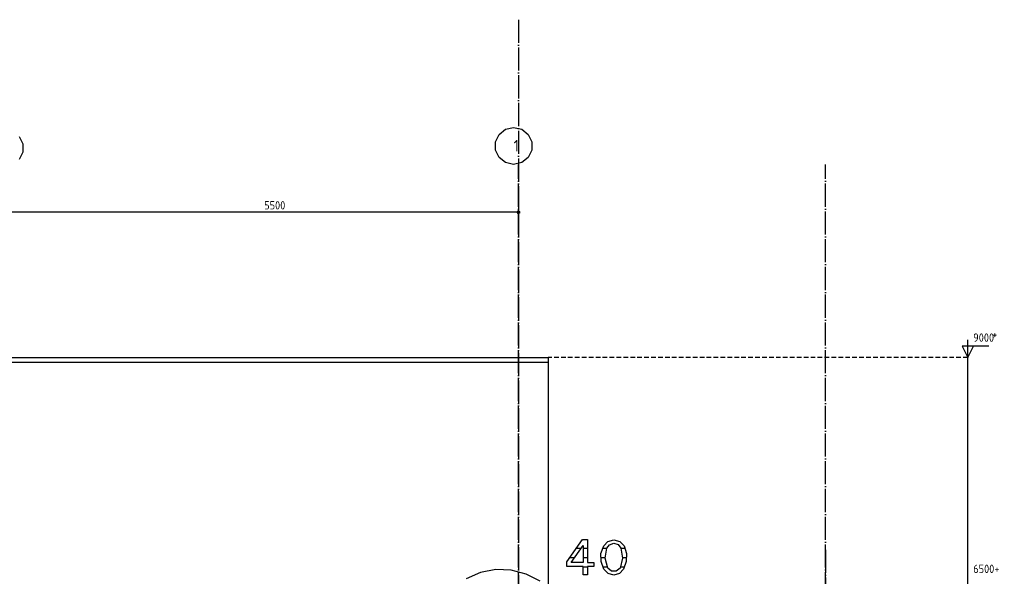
# Model space of a CAD drawing. Extents: x -37450 to 20409, y -12428 to 23550.
# Tile 55 of 55: x 8218 to 18868, y 17533 to 23550. Entities that reach past the tile are written whole.
import ezdxf

# ---------------------------------------------------------------- set-up
doc = ezdxf.new("R2010")
doc.units = 0
doc.header["$MEASUREMENT"] = 0
for name, pattern in [('DASHDOT', [300, 250, -25, 0, -25]), ('DASHED', [75, 50, -25]), ('DOT', [50, 0, -50])]:
    doc.linetypes.add(name, pattern=pattern)
for name, color, linetype in [('LAYER01', 7, 'CONTINUOUS'), ('LAYER02', 7, 'CONTINUOUS'), ('LAYER05', 7, 'CONTINUOUS'), ('LAYER107', 2, 'DOT')]:
    doc.layers.add(name, color=color, linetype=linetype)
doc.styles.get("Standard").update_dxf_attribs({"font": 'isocp.shx'})

msp = doc.modelspace()

# ---------------------------------------------------------------- linework, layer by layer
at = {"layer": 'LAYER01', "color": 1, "linetype": 'DASHDOT'}
for p, q in [((13612.18565, 23550), (13612.18565, -709.8139)), ((13612.18565, 8323.49855), (13612.18565, 21985.49955)), ((16932.18995, 8323.49855), (16932.18995, 21985.49955)), ((16932.18995, 17819.12385), (16932.18995, -687.4995))]:
    msp.add_line(p, q, dxfattribs=at)
at = {"layer": 'LAYER01', "color": 5, "linetype": 'Continuous'}
for p, q in [((18473.1903, 19896.49965), (18473.1903, 20088.9984)), ((18699.4354, 20019.00025), (18413.18665, 20019.00025)), ((18413.18665, 20019.00025), (18473.1903, 19896.49965)), ((18473.1903, 19896.49965), (18533.18785, 20019.00025)), ((18473.1903, 8646.49885), (18473.1903, 19896.49965)), ((18473.1903, 17396.49965), (18473.1903, 17588.9984))]:
    msp.add_line(p, q, dxfattribs=at)
at = {"layer": 'LAYER01', "color": 1, "linetype": 'Continuous'}
for p, q in [((-30717.81615, 19896.49965), (13932.1869, 19896.49965)), ((-30717.81615, 19846.5027), (13932.1869, 19846.5027)), ((13932.1869, 19896.49965), (13932.1869, 13956.8756))]:
    msp.add_line(p, q, dxfattribs=at)
at = {"layer": 'LAYER01', "color": 5, "linetype": 'DASHED'}
msp.add_line((18473.1903, 19896.49965), (13932.1869, 19896.49965), dxfattribs=at)
at = {"layer": 'LAYER02', "color": 1, "linetype": 'Continuous'}
for p, q in [((13404.21905, 22310.3012), (13473.6435, 22365.65245)), ((13473.6435, 22365.65245), (13560.5011, 22385.5011)), ((13560.5011, 22385.5011), (13647.3587, 22365.65245)), ((13560.5011, 22385.5011), (13560.5011, 22385.5011)), ((13647.3587, 22365.65245), (13716.78315, 22310.3012)), ((8213.5933, 22287.14295), (8252.2896, 22206.8924)), ((13365.52275, 22230.04915), (13404.21905, 22310.3012)), ((13716.78315, 22310.3012), (13755.47945, 22230.04915)), ((8252.2896, 22206.8924), (8252.2896, 22117.79325)), ((13365.52275, 22140.95), (13365.52275, 22230.04915)), ((13755.47945, 22230.04915), (13755.47945, 22140.95)), ((8252.2896, 22117.79325), (8213.5933, 22037.5412)), ((13404.21905, 22060.69945), (13365.52275, 22140.95)), ((13473.6435, 22005.3467), (13404.21905, 22060.69945)), ((13716.78315, 22060.69945), (13647.3587, 22005.3467)), ((13755.47945, 22140.95), (13716.78315, 22060.69945)), ((13560.5011, 21985.49955), (13473.6435, 22005.3467)), ((13647.3587, 22005.3467), (13560.5011, 21985.49955))]:
    msp.add_line(p, q, dxfattribs=at)
at = {"layer": 'LAYER05', "color": 3, "linetype": 'Continuous'}
for p, q in [((14136.1267, 17688.59255), (14303.6865, 17930.4062)), ((14303.6865, 17930.4062), (14332.312, 17930.4062)), ((14332.312, 17930.4062), (14360.9375, 17930.4062)), ((14360.9375, 17930.4062), (14360.9375, 17682.43715)), ((14534.37655, 17862.24825), (14580.777, 17910.553)), ((14580.777, 17910.553), (14645.4361, 17928.35235)), ((14645.4361, 17928.35235), (14710.0952, 17910.553)), ((14710.0952, 17910.553), (14756.44075, 17862.3474)), ((14183.1253, 17682.43715), (14313.9389, 17864.3463)), ((14313.9389, 17864.3463), (14313.9389, 17773.0652)), ((14505.05675, 17779.7409), (14534.37655, 17862.1887)), ((14548.86015, 17727.1454), (14567.05475, 17835.92835)), ((14567.1234, 17836.0962), (14596.78955, 17874.46135)), ((14596.78955, 17874.46135), (14642.85735, 17889.22575)), ((14642.85735, 17889.22575), (14689.2975, 17875.25785)), ((14689.2975, 17875.25785), (14719.62585, 17837.40845)), ((14719.68535, 17837.43745), (14738.56355, 17728.2776)), ((14756.50025, 17862.24825), (14780.159, 17779.3091)), ((14136.1267, 17637.50155), (14136.1267, 17688.59255)), ((14313.9389, 17682.43715), (14183.1253, 17682.43715)), ((14313.9389, 17773.0652), (14313.9389, 17682.43715)), ((14360.9375, 17682.43715), (14428.3737, 17682.43715)), ((14428.3737, 17682.43715), (14428.3737, 17640.2176)), ((14506.01805, 17692.62545), (14505.05675, 17779.7409)), ((14537.1231, 17610.87495), (14506.01805, 17692.62545)), ((14579.3762, 17620.81145), (14548.86015, 17727.1454)), ((14738.56355, 17728.2776), (14711.52495, 17620.87555)), ((14778.04565, 17692.55065), (14750.34025, 17610.78035)), ((14780.159, 17779.3091), (14778.04565, 17692.55065)), ((14313.9389, 17637.50155), (14136.1267, 17637.50155)), ((14313.9389, 17549.62465), (14313.9389, 17637.50155)), ((14428.3737, 17640.2176), (14360.9375, 17640.2176)), ((14360.9375, 17640.2176), (14360.9375, 17549.62465)), ((14581.4392, 17563.5483), (14537.10325, 17610.9146)), ((14619.65025, 17589.08235), (14579.33655, 17620.86485)), ((14671.1029, 17589.04265), (14619.65025, 17589.08235)), ((14711.50055, 17620.81145), (14671.1029, 17589.04265)), ((14750.37385, 17610.87495), (14706.05775, 17563.5483)), ((14360.9375, 17549.62465), (14313.9389, 17549.62465)), ((14643.74845, 17546.13645), (14581.4392, 17563.5483)), ((14706.05775, 17563.5483), (14643.74845, 17546.13645))]:
    msp.add_line(p, q, dxfattribs=at)
at = {"layer": 'LAYER05', "color": 2, "linetype": 'Continuous'}
for p, q in [((14292.5583, 17834.6115), (14237.3047, 17834.6115)), ((14360.9375, 17834.6115), (14313.9389, 17834.6115)), ((14568.40515, 17834.6115), (14520.8328, 17834.6115)), ((14767.4408, 17834.6115), (14722.9706, 17834.6115)), ((14219.8776, 17733.5434), (14167.276, 17733.5434)), ((14360.9375, 17733.5434), (14313.9389, 17733.5434)), ((14550.58745, 17733.5434), (14501.74255, 17733.5434)), ((14782.341, 17733.5434), (14740.7791, 17733.5434)), ((14360.9375, 17632.47835), (14313.9389, 17632.47835)), ((14575.4959, 17632.47835), (14525.57375, 17632.47835)), ((14760.44465, 17632.47835), (14718.8385, 17632.47835))]:
    msp.add_line(p, q, dxfattribs=at)
at = {"layer": 'LAYER05', "color": 1, "linetype": 'Continuous'}
for p, q in [((13200.65615, 17573.0942), (13046.2433, 17504.9759)), ((13366.36355, 17605.11015), (13200.65615, 17573.0942)), ((13533.8684, 17599.5819), (13366.36355, 17605.11015)), ((13697.1039, 17556.7154), (13533.8684, 17599.5819)), ((13846.6858, 17478.5614), (13697.1039, 17556.7154))]:
    msp.add_line(p, q, dxfattribs=at)
at = {"layer": 'LAYER107', "color": 5, "linetype": 'Continuous'}
msp.add_line((13612.18565, 21468.5013), (-29707.81555, 21468.5013), dxfattribs=at)
at = {"layer": 'LAYER107', "color": 1, "linetype": 'Continuous'}
for p, q in [((13597.1878, 21468.5013), (13607.55005, 21482.7667)), ((13607.55005, 21454.23585), (13597.1878, 21468.5013)), ((13597.1878, 21468.5013), (13597.1878, 21468.5013)), ((13607.55005, 21482.7667), (13624.31945, 21477.31935)), ((13624.31945, 21459.68325), (13607.55005, 21454.23585)), ((13612.18565, 21498.5031), (13612.18565, 21393.49975)), ((13624.31945, 21477.31935), (13624.31945, 21459.68325))]:
    msp.add_line(p, q, dxfattribs=at)

# ---------------------------------------------------------------- texts
at = {"layer": 'LAYER01', "color": 1}
for s, p in [('9000 ', (18531.43615, 20068.25105)), ('    +', (18531.43615, 20104.50135)), ('6500+ ', (18531.43615, 17568.2495))]:
    msp.add_text(s, height=90, dxfattribs=at).set_placement(p)
at = {"layer": 'LAYER02', "color": 2}
msp.add_text('1', height=125, dxfattribs=at).set_placement((13560.5011, 22125.502))
at = {"layer": 'LAYER107', "color": 1}
msp.add_text('5500', height=90, dxfattribs=at).set_placement((10862.1872, 21498.5031))

doc.saveas('drawing.dxf')
